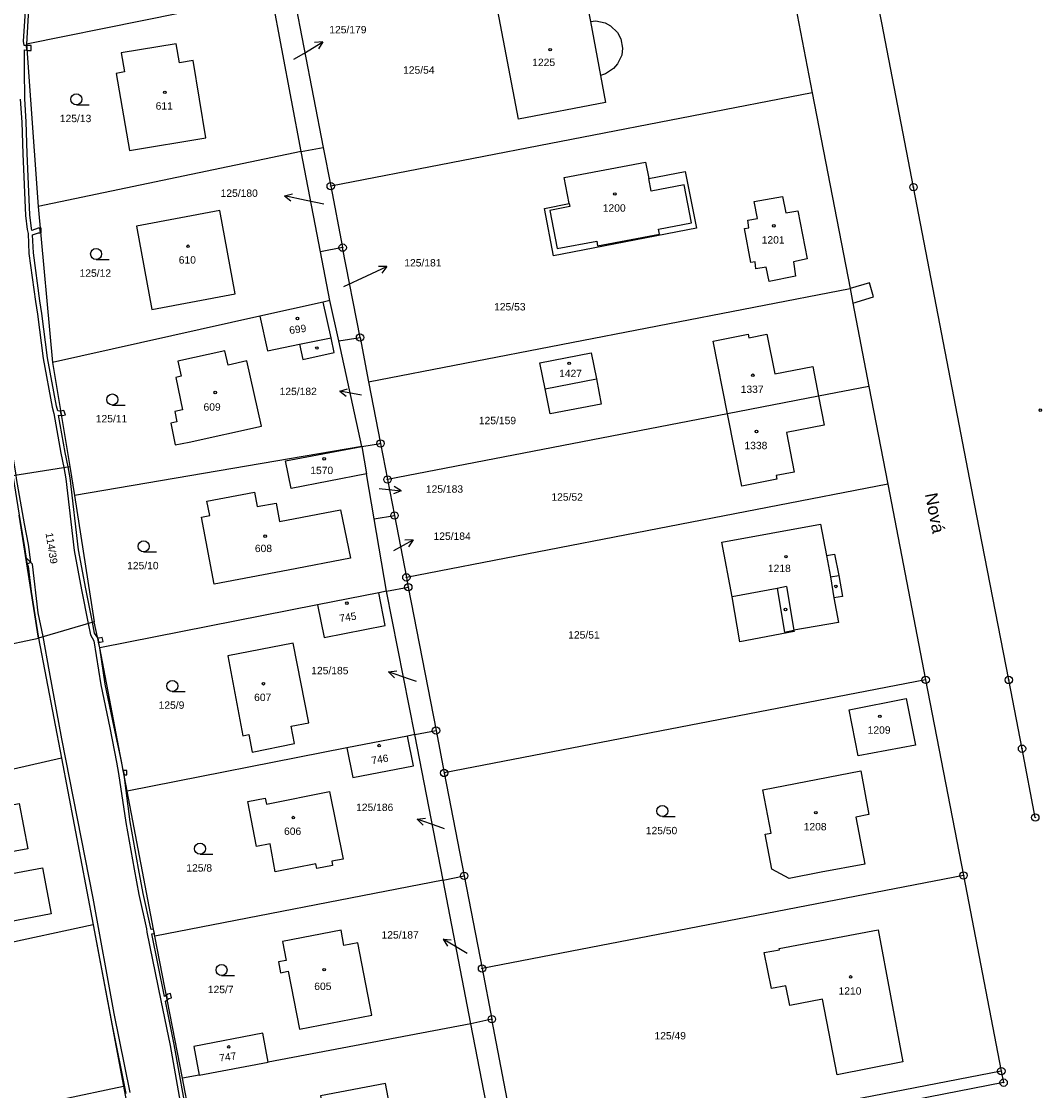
# Model space of a CAD drawing. Header units: metres. Extents: x -747283 to -746243, y -1022515 to -1021544.
# Tile 41 of 43: x -746381 to -746243, y -1021982 to -1021836. Entities that reach past the tile are written whole.
import ezdxf
from ezdxf.enums import TextEntityAlignment as Align

# ---------------------------------------------------------------- set-up
doc = ezdxf.new("R2010")
doc.units = ezdxf.units.M
doc.header["$MEASUREMENT"] = 0
for name, color, linetype in [('1008', 251, 'CONTINUOUS'), ('1029', 251, 'CONTINUOUS'), ('105', 251, 'CONTINUOUS'), ('18', 251, 'CONTINUOUS'), ('21800', 251, 'CONTINUOUS'), ('21900', 251, 'CONTINUOUS'), ('23700', 251, 'CONTINUOUS'), ('304', 251, 'CONTINUOUS'), ('402', 251, 'CONTINUOUS'), ('404', 251, 'CONTINUOUS')]:
    doc.layers.add(name, color=color, linetype=linetype)
doc.styles.add('Arial', font='arial.ttf', dxfattribs={"height": 1})
doc.styles.get("Standard").update_dxf_attribs({"font": 'arial.ttf'})

# ---------------------------------------------------------------- blocks, each defined once
blk = doc.blocks.new('4_02$0')
at = {"layer": '404', "linetype": 'Continuous'}
blk.add_circle((-0.01, 0), 0.175, dxfattribs=at)
blk = doc.blocks.new('1029$2')
at = {"layer": '1029', "color": 0, "linetype": 'Continuous'}
for p, q in [((0, 3), (-0.5, 2)), ((0, 0), (0, 3)), ((0, 3), (0.5, 2))]:
    blk.add_line(p, q, dxfattribs=at)
blk = doc.blocks.new('3_04$4')
at = {"layer": '304', "linetype": 'Continuous'}
blk.add_line((0.01, 0), (1.76, 0), dxfattribs=at)
blk.add_circle((0.01, 0.75), 0.75, dxfattribs=at)
blk = doc.blocks.new('1_05$21')
at = {"layer": '105', "linetype": 'Continuous'}
for radius in [0.5, 0.0303]:
    blk.add_circle((0, 0), radius, dxfattribs=at)

msp = doc.modelspace()

# ---------------------------------------------------------------- linework, layer by layer
at = {"layer": '1029'}
for p, q in [((-746344.27, -1021841.54), (-746342.91, -1021840.73)), ((-746340.21, -1021861.2), (-746342.61, -1021860.69)), ((-746337.51, -1021872.37), (-746334.37, -1021870.94)), ((-746327.61, -1021926.01), (-746328.57, -1021925.68)), ((-746323.82, -1021945.98), (-746324.68, -1021945.68)), ((-746320.73, -1021962.9), (-746321.43, -1021962.49))]:
    msp.add_line(p, q, dxfattribs=at)
at = {"layer": '21800'}
for p, q in [((-746304.03, -1021836.42), (-746302.67, -1021843.74)), ((-746295.78, -1021859.43), (-746296.11, -1021857.71)), ((-746291.3, -1021858.59), (-746295.78, -1021859.43)), ((-746290.31, -1021863.74), (-746291.3, -1021858.59)), ((-746306.83, -1021861.53), (-746309.52, -1021862.05)), ((-746309.52, -1021862.05), (-746308.54, -1021867.23)), ((-746306.9, -1021861.13), (-746306.83, -1021861.53)), ((-746294.79, -1021864.59), (-746290.31, -1021863.74)), ((-746294.66, -1021865.28), (-746294.79, -1021864.59)), ((-746308.54, -1021867.23), (-746303.17, -1021866.22)), ((-746303.17, -1021866.22), (-746303.05, -1021866.86)), ((-746303.05, -1021866.86), (-746294.66, -1021865.28)), ((-746343.52, -1021880.21), (-746339.23, -1021879.33)), ((-746310.18, -1021886.28), (-746303.2, -1021884.91)), ((-746271.99, -1021908.88), (-746271.43, -1021911.77)), ((-746271.43, -1021911.77), (-746270.32, -1021911.6)), ((-746271.43, -1021911.77), (-746270.98, -1021914.63)), ((-746278.69, -1021913.36), (-746284.78, -1021914.51)), ((-746277.41, -1021913.12), (-746278.69, -1021913.36)), ((-746278.69, -1021913.36), (-746277.7, -1021919.28)), ((-746277.41, -1021913.12), (-746276.4, -1021919.03)), ((-746277.7, -1021919.28), (-746276.4, -1021919.03))]:
    msp.add_line(p, q, dxfattribs=at)
at = {"layer": '21900'}
for p, q in [((-746264.49, -1021836.59), (-746272.04, -1021797.56)), ((-746379.14, -1021814.67), (-746380.58, -1021839.47)), ((-746279.05, -1021819.56), (-746273.92, -1021846.11)), ((-746347.29, -1021832.75), (-746380.58, -1021839.47)), ((-746343.29, -1021854.07), (-746347.29, -1021832.75)), ((-746344.4, -1021832.19), (-746340.28, -1021853.53)), ((-746260.18, -1021858.89), (-746264.49, -1021836.59)), ((-746380.58, -1021839.47), (-746379, -1021861.53)), ((-746273.92, -1021846.11), (-746339.27, -1021858.75)), ((-746273.92, -1021846.11), (-746268.78, -1021872.66)), ((-746343.29, -1021854.07), (-746340.28, -1021853.53)), ((-746340.28, -1021853.53), (-746339.27, -1021858.75)), ((-746343.29, -1021854.07), (-746379, -1021861.53)), ((-746340.66, -1021867.66), (-746343.29, -1021854.07)), ((-746339.27, -1021858.75), (-746337.65, -1021867.1)), ((-746255.87, -1021881.19), (-746260.18, -1021858.89)), ((-746379, -1021861.53), (-746377.04, -1021882.71)), ((-746337.65, -1021867.1), (-746340.66, -1021867.66)), ((-746339.38, -1021874.28), (-746340.66, -1021867.66)), ((-746335.29, -1021879.31), (-746337.65, -1021867.1)), ((-746334.13, -1021885.3), (-746268.78, -1021872.66)), ((-746340.31, -1021874.49), (-746348.9, -1021876.41)), ((-746339.38, -1021874.28), (-746340.31, -1021874.49)), ((-746338.19, -1021879.74), (-746339.38, -1021874.28)), ((-746348.9, -1021876.41), (-746377.04, -1021882.71)), ((-746338.19, -1021879.74), (-746335.29, -1021879.31)), ((-746335.29, -1021879.31), (-746334.13, -1021885.3)), ((-746335.05, -1021894.11), (-746338.19, -1021879.74)), ((-746251.56, -1021903.49), (-746255.87, -1021881.19)), ((-746377.04, -1021882.71), (-746374.66, -1021896.82)), ((-746334.13, -1021885.3), (-746332.52, -1021893.68)), ((-746266.22, -1021885.94), (-746273.05, -1021887.26)), ((-746266.22, -1021885.94), (-746263.65, -1021899.22)), ((-746273.05, -1021887.26), (-746285.42, -1021889.65)), ((-746285.42, -1021889.65), (-746331.57, -1021898.58)), ((-746335.05, -1021894.11), (-746374.05, -1021900.77)), ((-746335.05, -1021894.11), (-746332.52, -1021893.68)), ((-746335.05, -1021894.11), (-746334.41, -1021897.82)), ((-746332.52, -1021893.68), (-746331.57, -1021898.58)), ((-746382.42, -1021898.05), (-746374.66, -1021896.82)), ((-746374.66, -1021896.82), (-746374.05, -1021900.77)), ((-746333.37, -1021903.92), (-746334.41, -1021897.82)), ((-746331.57, -1021898.58), (-746330.62, -1021903.47)), ((-746263.65, -1021899.22), (-746329, -1021911.86)), ((-746263.65, -1021899.22), (-746258.52, -1021925.77)), ((-746374.05, -1021900.77), (-746371.37, -1021917.89)), ((-746378.95, -1021920.1), (-746381.54, -1021903.42)), ((-746333.37, -1021903.92), (-746330.62, -1021903.47)), ((-746331.68, -1021913.75), (-746333.37, -1021903.92)), ((-746330.62, -1021903.47), (-746329, -1021911.86)), ((-746247.24, -1021925.79), (-746251.56, -1021903.49)), ((-746329, -1021911.86), (-746328.74, -1021913.19)), ((-746332.76, -1021913.96), (-746341.05, -1021915.6)), ((-746331.68, -1021913.75), (-746332.76, -1021913.96)), ((-746331.68, -1021913.75), (-746328.74, -1021913.19)), ((-746327.85, -1021933.21), (-746331.68, -1021913.75)), ((-746328.74, -1021913.19), (-746324.98, -1021932.66)), ((-746341.05, -1021915.6), (-746370.6, -1021921.43)), ((-746371.37, -1021917.89), (-746378.95, -1021920.1)), ((-746370.6, -1021921.43), (-746371.37, -1021917.89)), ((-746400.71, -1021924.72), (-746378.95, -1021920.1)), ((-746378.95, -1021920.1), (-746375.79, -1021936.41)), ((-746366.89, -1021940.87), (-746370.6, -1021921.43)), ((-746258.52, -1021925.77), (-746323.87, -1021938.41)), ((-746258.52, -1021925.77), (-746253.38, -1021952.32)), ((-746245.44, -1021935.12), (-746247.24, -1021925.79)), ((-746327.85, -1021933.21), (-746328.83, -1021933.4)), ((-746327.85, -1021933.21), (-746324.98, -1021932.66)), ((-746324, -1021952.96), (-746327.85, -1021933.21)), ((-746324.98, -1021932.66), (-746323.87, -1021938.41)), ((-746328.83, -1021933.4), (-746337.07, -1021935.02)), ((-746337.07, -1021935.02), (-746366.89, -1021940.87)), ((-746243.64, -1021944.45), (-746245.44, -1021935.12)), ((-746375.79, -1021936.41), (-746397.52, -1021941.3)), ((-746375.79, -1021936.41), (-746371.49, -1021959.03)), ((-746323.87, -1021938.41), (-746321.16, -1021952.38)), ((-746363.15, -1021960.55), (-746366.89, -1021940.87)), ((-746324, -1021952.96), (-746363.15, -1021960.55)), ((-746324, -1021952.96), (-746321.16, -1021952.38)), ((-746320.24, -1021972.45), (-746324, -1021952.96)), ((-746321.16, -1021952.38), (-746318.73, -1021964.95)), ((-746253.38, -1021952.32), (-746318.73, -1021964.95)), ((-746253.38, -1021952.32), (-746248.25, -1021978.88)), ((-746371.49, -1021959.03), (-746409.67, -1021967.23)), ((-746371.49, -1021959.03), (-746367.41, -1021980.92)), ((-746359.39, -1021979.85), (-746363.15, -1021960.55)), ((-746318.73, -1021964.95), (-746317.4, -1021971.84)), ((-746320.24, -1021972.45), (-746347.75, -1021977.65)), ((-746317.4, -1021971.84), (-746320.24, -1021972.45)), ((-746316.48, -1021992.05), (-746320.24, -1021972.45)), ((-746313.6, -1021991.51), (-746317.4, -1021971.84)), ((-746357.13, -1021979.42), (-746347.75, -1021977.65)), ((-746357.13, -1021979.42), (-746359.39, -1021979.85)), ((-746248.25, -1021978.88), (-746280.93, -1021985.2)), ((-746248.25, -1021978.88), (-746247.94, -1021980.45)), ((-746394.91, -1021986.74), (-746367.41, -1021980.92)), ((-746367.41, -1021980.92), (-746363.58, -1022001.04)), ((-746355.58, -1021999.66), (-746359.39, -1021979.85)), ((-746247.94, -1021980.45), (-746280.63, -1021986.77))]:
    msp.add_line(p, q, dxfattribs=at)
for points in [[(-746303.28, -1021836.33), (-746302.04, -1021836.6), (-746301.29, -1021837.01), (-746300.36, -1021837.9), (-746299.89, -1021838.77), (-746299.67, -1021840.04), (-746299.78, -1021841), (-746300.33, -1021842.16), (-746300.89, -1021842.81), (-746301.96, -1021843.52), (-746302.67, -1021843.74), (-746301.98, -1021847.41), (-746313.79, -1021849.66), (-746316.58, -1021834.98), (-746304.75, -1021832.74), (-746304.03, -1021836.42), (-746303.28, -1021836.33)], [(-746360.24, -1021839.42), (-746367.69, -1021840.65), (-746367.25, -1021843.26), (-746368.39, -1021843.45), (-746366.58, -1021853.9), (-746356.2, -1021852.18), (-746357.93, -1021841.72), (-746359.8, -1021842.03), (-746360.24, -1021839.42)], [(-746296.11, -1021857.71), (-746291.14, -1021856.78), (-746289.64, -1021864.47), (-746309.02, -1021868.2), (-746310.26, -1021861.78), (-746306.9, -1021861.13), (-746307.58, -1021857.6), (-746296.54, -1021855.5), (-746296.11, -1021857.71)], [(-746282.5, -1021864.41), (-746282.67, -1021863.39), (-746281.36, -1021863.13), (-746281.8, -1021860.86), (-746277.94, -1021860.15), (-746277.49, -1021862.39), (-746275.86, -1021862.1), (-746274.6, -1021868.63), (-746276.46, -1021869.03), (-746276.17, -1021870.98), (-746279.75, -1021871.69), (-746280.16, -1021869.76), (-746281.55, -1021869.98), (-746281.65, -1021869.05), (-746282.24, -1021869.1), (-746283.11, -1021864.51), (-746282.5, -1021864.41)], [(-746352.24, -1021873.39), (-746354.34, -1021862.08), (-746365.65, -1021864.18), (-746363.55, -1021875.49), (-746352.24, -1021873.39)], [(-746268.78, -1021872.66), (-746268.4, -1021874.63), (-746266.22, -1021885.94)], [(-746348.9, -1021876.41), (-746347.86, -1021881.09), (-746343.52, -1021880.21), (-746343.05, -1021882.27), (-746338.78, -1021881.32), (-746339.23, -1021879.33), (-746340.31, -1021874.49)], [(-746285.42, -1021889.65), (-746287.37, -1021879.78), (-746282.63, -1021878.84), (-746282.5, -1021879.33), (-746280.06, -1021878.86), (-746278.99, -1021884.23), (-746273.82, -1021883.24), (-746273.05, -1021887.26)], [(-746350.64, -1021882.47), (-746353.18, -1021883.04), (-746353.62, -1021881.09), (-746360.01, -1021882.52), (-746359.55, -1021884.56), (-746360.28, -1021884.72), (-746359.37, -1021889.13), (-746360.45, -1021889.35), (-746360.16, -1021890.77), (-746360.99, -1021890.95), (-746360.38, -1021893.88), (-746358.47, -1021893.49), (-746348.65, -1021891.35), (-746350.64, -1021882.47)], [(-746303.2, -1021884.91), (-746302.58, -1021888.33), (-746309.5, -1021889.67), (-746310.18, -1021886.28), (-746310.9, -1021882.75), (-746303.94, -1021881.38), (-746303.2, -1021884.91)], [(-746273.05, -1021887.26), (-746272.28, -1021891.22), (-746277.41, -1021892.19), (-746276.37, -1021897.6), (-746278.79, -1021898.05), (-746278.71, -1021898.54), (-746283.49, -1021899.49), (-746285.42, -1021889.65)], [(-746334.41, -1021897.82), (-746344.62, -1021899.78), (-746345.4, -1021896.05), (-746335.05, -1021894.11)], [(-746355.09, -1021912.78), (-746356.81, -1021903.69), (-746355.7, -1021903.48), (-746356.08, -1021901.5), (-746349.62, -1021900.29), (-746349.26, -1021902.26), (-746346.67, -1021901.78), (-746346.22, -1021904.3), (-746337.92, -1021902.68), (-746336.58, -1021909.24), (-746345.05, -1021910.88), (-746355.09, -1021912.78)], [(-746270.88, -1021908.73), (-746270.32, -1021911.6), (-746269.82, -1021914.44), (-746270.98, -1021914.63), (-746270.35, -1021917.97), (-746276.4, -1021919.03), (-746276.36, -1021919.23), (-746283.73, -1021920.62), (-746284.78, -1021914.51), (-746286.18, -1021907.08), (-746272.81, -1021904.64), (-746271.99, -1021908.88), (-746270.88, -1021908.73)], [(-746341.05, -1021915.6), (-746340.18, -1021920.01), (-746331.89, -1021918.38), (-746332.76, -1021913.96)], [(-746344.2, -1021934.42), (-746344.66, -1021932.07), (-746342.25, -1021931.6), (-746344.36, -1021920.78), (-746353.24, -1021922.51), (-746351.19, -1021933.37), (-746350.4, -1021933.21), (-746349.93, -1021935.57), (-746344.2, -1021934.42)], [(-746259.9, -1021934.62), (-746267.68, -1021936.07), (-746268.92, -1021929.84), (-746261.16, -1021928.32), (-746259.9, -1021934.62)], [(-746337.07, -1021935.02), (-746336.28, -1021939.04), (-746328.04, -1021937.43), (-746328.83, -1021933.4)], [(-746268.01, -1021944.4), (-746266.78, -1021950.78), (-746272.68, -1021951.9), (-746277.03, -1021952.75), (-746279.42, -1021951.48), (-746280.32, -1021946.74), (-746279.49, -1021946.58), (-746280.62, -1021940.69), (-746267.34, -1021938.13), (-746266.23, -1021944.05), (-746268.01, -1021944.4)], [(-746348, -1021942.65), (-746339.43, -1021940.95), (-746337.57, -1021950.1), (-746339.14, -1021950.39), (-746339.05, -1021950.99), (-746341.16, -1021951.39), (-746341.28, -1021950.73), (-746346.8, -1021951.81), (-746347.51, -1021948.01), (-746349.33, -1021948.38), (-746350.51, -1021942.27), (-746348.17, -1021941.82), (-746348, -1021942.65)], [(-746392.15, -1021955.93), (-746392.52, -1021954), (-746399.88, -1021955.49), (-746400.74, -1021951.23), (-746401.03, -1021951.29), (-746401.19, -1021950.45), (-746400.91, -1021950.4), (-746401.54, -1021947.29), (-746394.11, -1021945.75), (-746394.42, -1021944.12), (-746386.46, -1021942.6), (-746386.3, -1021943.48), (-746381.56, -1021942.54), (-746380.38, -1021948.71), (-746385.12, -1021949.56), (-746384.5, -1021952.41), (-746378.38, -1021951.29), (-746377.22, -1021957.54), (-746385.25, -1021959.05), (-746386.07, -1021954.77), (-746392.15, -1021955.93)], [(-746337.47, -1021961.82), (-746337.86, -1021959.76), (-746345.82, -1021961.29), (-746345.32, -1021963.85), (-746346.35, -1021964.05), (-746346.07, -1021965.52), (-746345.04, -1021965.32), (-746343.52, -1021973.17), (-746333.71, -1021971.28), (-746335.6, -1021961.46), (-746337.47, -1021961.82)], [(-746272.54, -1021969.13), (-746276.95, -1021969.99), (-746277.48, -1021967.3), (-746279.44, -1021967.69), (-746280.42, -1021962.77), (-746278.35, -1021962.4), (-746278.39, -1021962.26), (-746264.95, -1021959.69), (-746261.62, -1021977.61), (-746270.51, -1021979.37), (-746272.54, -1021969.13)], [(-746347.75, -1021977.65), (-746348.48, -1021973.75), (-746357.86, -1021975.54), (-746357.13, -1021979.42)], [(-746340.67, -1021982.25), (-746338.98, -1021991.09), (-746330.14, -1021989.4), (-746331.83, -1021980.56), (-746340.67, -1021982.25)]]:
    msp.add_lwpolyline(points, dxfattribs=at)
at = {"layer": '23700'}
for points in [[(-746358.56, -1021986.06), (-746360.5, -1021975.29), (-746360.5, -1021975.29), (-746361.71, -1021969.38), (-746361.47, -1021969.19), (-746361.58, -1021968.59), (-746361.84, -1021968.76), (-746363.55, -1021960.23), (-746363.21, -1021960.21), (-746363.33, -1021959.62), (-746363.66, -1021959.64), (-746363.7, -1021959.46), (-746364.74, -1021954.79), (-746365.34, -1021951.36), (-746366.47, -1021945.04), (-746367.31, -1021938.68), (-746367.42, -1021938.09), (-746367.66, -1021936.82), (-746368.66, -1021932.18), (-746369.88, -1021926.34), (-746370.6, -1021921.43), (-746370.77, -1021920.66), (-746370.9, -1021920.05), (-746371.31, -1021919.45), (-746371.61, -1021917.96), (-746372.5, -1021913.42), (-746373.51, -1021908.11), (-746374.62, -1021898.37), (-746374.91, -1021896.86), (-746375.3, -1021894.89), (-746376.21, -1021889.86), (-746375.83, -1021889.9), (-746375.93, -1021889.31), (-746376.33, -1021889.26), (-746376.47, -1021888.62), (-746377.69, -1021882.04), (-746378.49, -1021876.05), (-746378.75, -1021874.32), (-746379.63, -1021867.83), (-746379.73, -1021865.35), (-746378.95, -1021865.1), (-746378.67, -1021865.09), (-746378.73, -1021864.46), (-746378.98, -1021864.47), (-746379.83, -1021864.76), (-746379.88, -1021864.52), (-746380.09, -1021862.67), (-746380.48, -1021854.33), (-746380.59, -1021850.02), (-746380.8, -1021846.91), (-746380.85, -1021842.92), (-746380.84, -1021840.27), (-746380.52, -1021840.32), (-746380.57, -1021839.67), (-746380.88, -1021839.66), (-746380.97, -1021839.07), (-746380.7, -1021834.99)], [(-746381.4, -1021846.94), (-746381.19, -1021850.05), (-746381.08, -1021854.36), (-746380.69, -1021862.72), (-746380.48, -1021864.63), (-746380.34, -1021865.17), (-746380.23, -1021867.88), (-746379.34, -1021874.4), (-746379.08, -1021876.13), (-746378.28, -1021882.13), (-746377.06, -1021888.74), (-746376.86, -1021889.61), (-746375.89, -1021895), (-746375.51, -1021896.95), (-746375.21, -1021898.48), (-746374.09, -1021908.23), (-746373.08, -1021913.54), (-746372.18, -1021918.13), (-746371.89, -1021919.65), (-746371.43, -1021920.48), (-746370.48, -1021926.44), (-746369.24, -1021932.3), (-746368.34, -1021936.95), (-746368.07, -1021938.48), (-746367.07, -1021945.14), (-746365.94, -1021951.46), (-746365.32, -1021954.91), (-746364.28, -1021959.58), (-746364.21, -1021960.01), (-746362.34, -1021969.28), (-746361.08, -1021975.41), (-746359.16, -1021986.16)], [(-746366.48, -1021981.79), (-746368.67, -1021971.05), (-746371.53, -1021955.42), (-746375.77, -1021933.8), (-746377.44, -1021924.67), (-746378.3, -1021919.91), (-746378.31, -1021919.87), (-746379, -1021916.69), (-746379.76, -1021910.05), (-746379.76, -1021910.05), (-746380.65, -1021909.17), (-746380.6, -1021909.49), (-746380.53, -1021909.91), (-746380.49, -1021910.16), (-746380.33, -1021910.33), (-746379.93, -1021913.77), (-746378.95, -1021920.1), (-746375.79, -1021936.41), (-746371.49, -1021959.03), (-746368.94, -1021972.69), (-746367.06, -1021981.91)]]:
    msp.add_lwpolyline(points, dxfattribs=at)
for points in [[(-746380.57, -1021839.67), (-746380.52, -1021840.32), (-746380.31, -1021840.36), (-746379.91, -1021840.34), (-746379.94, -1021839.65), (-746380.34, -1021839.67), (-746380.57, -1021839.67)], [(-746378.58, -1021864.45), (-746378.73, -1021864.46), (-746378.67, -1021865.09), (-746378.55, -1021865.08), (-746378.58, -1021864.45)], [(-746268.4, -1021874.63), (-746265.61, -1021873.8), (-746266.15, -1021871.88), (-746268.78, -1021872.66), (-746268.4, -1021874.63)], [(-746385.65, -1021876.15), (-746382.42, -1021898.05), (-746381.54, -1021903.42), (-746381.03, -1021906.73), (-746380.88, -1021907.5), (-746380.53, -1021909.91), (-746380.51, -1021910.08), (-746379.96, -1021909.8), (-746380.29, -1021907.41), (-746380.81, -1021904.58), (-746381.91, -1021898.44), (-746381.98, -1021897.98), (-746382.66, -1021893.85), (-746383.37, -1021889.95), (-746383.68, -1021887.63), (-746384.54, -1021881.86), (-746385.1, -1021876.12), (-746385.65, -1021876.15)], [(-746375.93, -1021889.31), (-746375.83, -1021889.9), (-746375.67, -1021889.91), (-746375.29, -1021889.8), (-746375.49, -1021889.19), (-746375.93, -1021889.31)], [(-746370.9, -1021920.05), (-746370.77, -1021920.66), (-746370.56, -1021920.66), (-746370.17, -1021920.57), (-746370.3, -1021920.02), (-746370.69, -1021920.11), (-746370.9, -1021920.05)], [(-746367.42, -1021938.09), (-746367.31, -1021938.68), (-746366.95, -1021938.66), (-746366.96, -1021938.06), (-746367.42, -1021938.09)], [(-746361.58, -1021968.59), (-746361.47, -1021969.19), (-746361.26, -1021969.04), (-746360.87, -1021968.95), (-746361, -1021968.37), (-746361.39, -1021968.46), (-746361.58, -1021968.59)]]:
    msp.add_lwpolyline(points, close=True, dxfattribs=at)

# ---------------------------------------------------------------- block references
at = {"layer": '1029'}
for p, rotation in [((-746342.91, -1021840.73), 301), ((-746342.61, -1021860.69), 78), ((-746334.37, -1021870.94), 295), ((-746335.1, -1021887.11), 79.99999999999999), ((-746332.7, -1021899.8), 264), ((-746330.7, -1021908.23), 299.0000000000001), ((-746328.57, -1021925.68), 71.00000000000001), ((-746324.68, -1021945.68), 71.00000000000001), ((-746321.43, -1021962.49), 59.99999999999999)]:
    msp.add_blockref('1029$2', p, dxfattribs=dict(at, rotation=rotation))
at = {"layer": '105'}
for p in [(-746339.27, -1021858.75), (-746260.18, -1021858.89), (-746337.65, -1021867.1), (-746335.29, -1021879.31), (-746332.52, -1021893.68), (-746331.57, -1021898.58), (-746330.62, -1021903.47), (-746329, -1021911.86), (-746328.74, -1021913.19), (-746258.52, -1021925.77), (-746247.24, -1021925.79), (-746324.98, -1021932.66), (-746245.44, -1021935.12), (-746323.87, -1021938.41), (-746243.64, -1021944.45), (-746321.16, -1021952.38), (-746253.38, -1021952.32), (-746318.73, -1021964.95), (-746317.4, -1021971.84), (-746248.25, -1021978.88), (-746247.94, -1021980.45)]:
    msp.add_blockref('1_05$21', p, dxfattribs=at)
at = {"layer": '304'}
for p in [(-746373.8, -1021847.72), (-746371.12, -1021868.71), (-746368.92, -1021888.47), (-746364.67, -1021908.41), (-746360.78, -1021927.35), (-746294.27, -1021944.33), (-746357.01, -1021949.45), (-746354.1, -1021965.9)]:
    msp.add_blockref('3_04$4', p, dxfattribs=at)
at = {"layer": '402'}
for p in [(-746341.13, -1021880.73), (-746270.69, -1021913.09), (-746277.54, -1021916.22)]:
    msp.add_blockref('4_02$0', p, dxfattribs=at)
at = {"layer": '404'}
for p in [(-746309.48, -1021840.23), (-746361.77, -1021846.02), (-746300.69, -1021859.82), (-746279.12, -1021864.15), (-746358.63, -1021866.92), (-746343.78, -1021876.73), (-746306.9, -1021882.81), (-746281.96, -1021884.43), (-746354.93, -1021886.76), (-746242.95, -1021889.17), (-746281.46, -1021892.06), (-746340.15, -1021895.77), (-746348.15, -1021906.26), (-746277.47, -1021909.05), (-746337.06, -1021915.36), (-746348.4, -1021926.3), (-746264.74, -1021930.73), (-746332.7, -1021934.7), (-746344.34, -1021944.47), (-746273.42, -1021943.8), (-746340.15, -1021965.11), (-746268.69, -1021966.1), (-746353.11, -1021975.6)]:
    msp.add_blockref('4_02$0', p, dxfattribs=at)

# ---------------------------------------------------------------- texts
at = {"layer": '1008'}
msp.add_text('Nová', height=1.7, rotation=281, dxfattribs=at).set_placement((-746257.26, -1021903.12), align=Align.MIDDLE_CENTER)
at = {"layer": '18', "style": 'Arial'}
for s, p in [('125/179', (-746336.94, -1021838.31)), ('1225', (-746310.37, -1021842.75)), ('125/54', (-746327.31, -1021843.79)), ('125/180', (-746351.69, -1021860.51)), ('1200', (-746300.79, -1021862.52)), ('1201', (-746279.22, -1021866.85)), ('125/181', (-746326.76, -1021869.96)), ('1427', (-746306.72, -1021884.98)), ('125/182', (-746343.68, -1021887.42)), ('1337', (-746282.07, -1021887.13)), ('125/159', (-746316.64, -1021891.37)), ('1338', (-746281.56, -1021894.76)), ('1570', (-746340.49, -1021898.14)), ('125/183', (-746323.83, -1021900.67)), ('125/52', (-746307.18, -1021901.75)), ('125/184', (-746322.79, -1021907.07)), ('125/51', (-746304.9, -1021920.47)), ('125/185', (-746339.39, -1021925.31)), ('125/186', (-746333.3, -1021943.88)), ('125/50', (-746294.37, -1021947.03)), ('1208', (-746273.52, -1021946.5)), ('125/187', (-746329.85, -1021961.19)), ('125/7', (-746354.2, -1021968.6)), ('1210', (-746268.79, -1021968.8)), ('125/49', (-746293.19, -1021974.88))]:
    msp.add_text(s, height=1, dxfattribs=at).set_placement(p, align=Align.BOTTOM_CENTER)
for s, p in [('611', (-746361.87, -1021847.87)), ('125/13', (-746373.9, -1021849.57)), ('610', (-746358.73, -1021868.77)), ('125/12', (-746371.22, -1021870.56)), ('125/53', (-746314.96, -1021875.13)), ('609', (-746355.37, -1021888.73)), ('125/11', (-746369.02, -1021890.32)), ('608', (-746348.4, -1021907.93)), ('125/10', (-746364.77, -1021910.26)), ('1218', (-746278.38, -1021910.64)), ('125/9', (-746360.88, -1021929.2)), ('607', (-746348.5, -1021928.15)), ('1209', (-746264.84, -1021932.58)), ('606', (-746344.44, -1021946.32)), ('125/8', (-746357.12, -1021951.3)), ('605', (-746340.34, -1021967.37))]:
    msp.add_text(s, height=1, dxfattribs=at).set_placement(p, align=Align.MIDDLE_CENTER)
for s, rotation, p in [('699', 8, (-746343.75, -1021878.18)), ('746', 9, (-746332.6, -1021936.55))]:
    msp.add_text(s, height=1, rotation=rotation, dxfattribs=at).set_placement(p, align=Align.MIDDLE_CENTER)
for s, rotation, p in [('114/39', 279, (-746377.94, -1021908.02)), ('745', 9, (-746336.82, -1021918.05)), ('747', 8, (-746353.14, -1021977.75))]:
    msp.add_text(s, height=1, rotation=rotation, dxfattribs=at).set_placement(p, align=Align.BOTTOM_CENTER)

doc.saveas('drawing.dxf')
